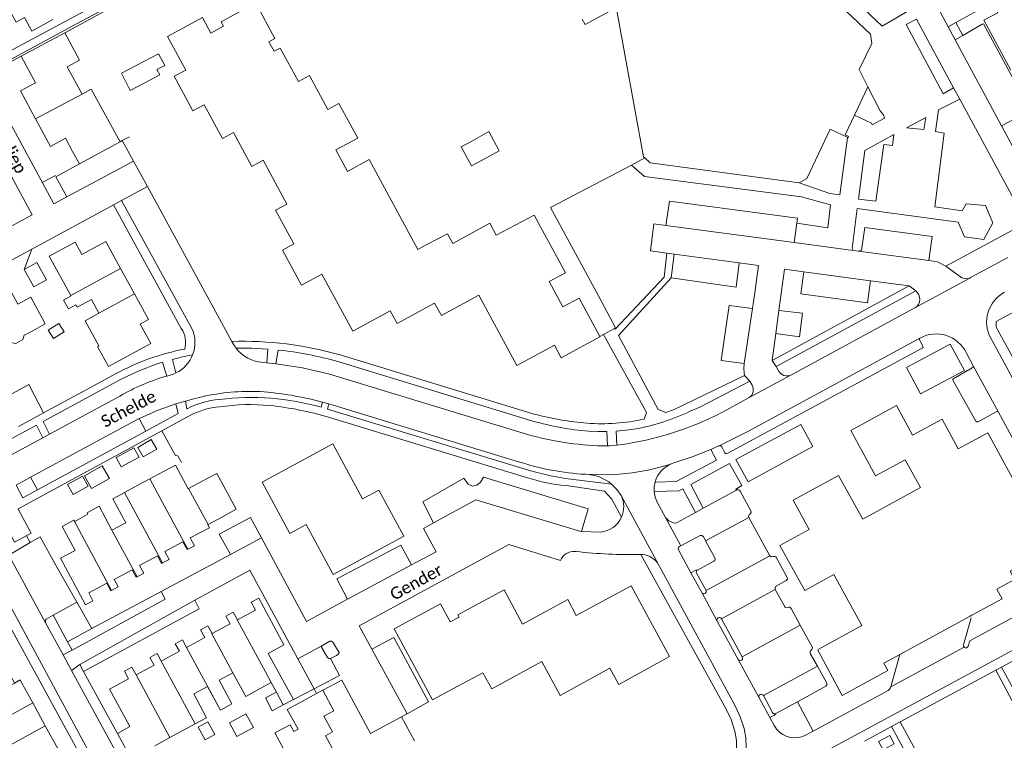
# Model space of a CAD drawing. Extents: x 177628 to 188968, y 384226 to 390673.
# Tile 166 of 256: x 183794 to 183999, y 385293 to 385443. Entities that reach past the tile are written whole.
import ezdxf

# ---------------------------------------------------------------- set-up
doc = ezdxf.new("R2010")
doc.units = 0
for name, color, linetype, lineweight in [('B01_D', 14, 'Continuous', 9), ('B01_F', 14, 'Continuous', 9), ('B01_T', 14, 'Continuous', 9), ('B02_D', 14, 'Continuous', 9), ('B02_F', 14, 'Continuous', 9), ('B02_T', 14, 'Continuous', 9), ('B07_D', 14, 'Continuous', 9), ('B11_F', 14, 'Continuous', 9), ('B11_S', 14, 'Continuous', 9), ('B14_F', 14, 'Continuous', 9), ('T01_F', 253, 'Continuous', 9), ('T01_T', 253, 'Continuous', 9), ('T02_T', 253, 'RASTER', 9), ('T03_F', 253, 'Continuous', 9), ('T03_T', 253, 'Continuous', 9), ('T04_F', 253, 'HAAG', 9), ('T04_T', 253, 'HAAG', 9), ('T05_F', 253, 'Continuous', 9), ('T05_T', 253, 'Continuous', 9), ('T22_T', 253, 'Continuous', 9), ('V00_F', 8, 'Continuous', 9), ('V00_T', 8, 'Continuous', 9), ('Z06', 7, 'Continuous', 9)]:
    doc.layers.add(name, color=color, linetype=linetype, lineweight=lineweight)
doc.styles.add('Legend', font='calibri.ttf')
doc.linetypes.add('HAAG', pattern='A,4,-1,[5,TOPOCAD.SHX,S=0.35,R=0,X=-0.35,Y=-0.35],-1', length=6)
doc.linetypes.add('RASTER', pattern='A,4,-1,[4,TOPOCAD.SHX,S=0.5,R=0,X=-0.5,Y=0],-1', length=6)

msp = doc.modelspace()

# ---------------------------------------------------------------- linework, layer by layer
at = {"layer": 'B01_D', "linetype": 'Continuous'}
for points in [[(183824.348, 385348.87), (183826.862, 385350.225), (183829.496, 385345.276), (183829.557, 385345.309)], [(183819.027, 385346.037), (183821.489, 385347.364)], [(183816.208, 385344.506), (183813.784, 385343.199), (183816.476, 385338.206), (183813.624, 385336.668)], [(183813.624, 385336.668), (183810.94, 385341.647), (183808.468, 385340.315), (183808.635, 385340.004)], [(183813.559, 385324.14), (183813.403, 385324.056), (183812.546, 385325.645), (183808.781, 385323.615), (183809.65, 385322.002), (183808.122, 385321.178), (183802.918, 385330.83), (183805.97, 385332.465), (183803.27, 385337.472), (183805.667, 385338.765)], [(183805.667, 385338.765), (183805.712, 385338.789), (183805.879, 385338.479)], [(183833.607, 385337.836), (183833.546, 385337.803), (183833.887, 385337.196), (183829.91, 385335.052), (183830.773, 385333.452), (183829.409, 385332.716)], [(183829.409, 385332.716), (183829.235, 385332.622), (183828.368, 385334.23), (183824.617, 385332.208), (183825.49, 385330.589), (183824.127, 385329.855)], [(183824.127, 385329.855), (183823.955, 385329.762), (183823.095, 385331.356), (183819.352, 385329.338), (183820.215, 385327.737), (183818.844, 385326.998)], [(183818.844, 385326.998), (183818.662, 385326.9), (183817.833, 385328.438), (183814.086, 385326.418), (183814.919, 385324.873), (183813.559, 385324.14)]]:
    msp.add_lwpolyline(points, dxfattribs=at)
at = {"layer": 'B01_F', "linetype": 'Continuous'}
for points in [[(183848.816, 385306.09), (183851.339, 385301.436)], [(183851.339, 385301.436), (183849.25, 385300.327)]]:
    msp.add_lwpolyline(points, dxfattribs=at)
at = {"layer": 'B01_T', "linetype": 'Continuous'}
for points in [[(183970.78, 385428.877), (183968.94, 385432.48), (183971.568, 385437.878), (183971.29, 385439.84), (183948.61, 385461.41), (183946.83, 385461.67), (183919.32, 385446.82)], [(183790.608, 385448.041), (183793.691, 385442.361), (183795.444, 385443.312), (183796.974, 385440.492), (183801.357, 385442.87)], [(183839.21, 385443.975), (183843.537, 385446.316), (183847.515, 385438.963)], [(183918.653, 385445.438), (183918.487, 385445.093), (183924.14, 385414.35), (183924.391, 385414.118)], [(183839.21, 385443.975), (183836.351, 385442.376), (183836.825, 385441.496), (183834.177, 385440.069), (183832.442, 385443.289), (183825.184, 385439.378), (183828.956, 385432.376)], [(183803.806, 385440.131), (183794.724, 385435.233)], [(183805.34, 385437.294), (183803.806, 385440.131)], [(183805.34, 385437.294), (183806.878, 385434.449), (183804.339, 385433.077), (183807.412, 385427.391)], [(183794.724, 385435.233), (183796.254, 385432.416)], [(183848.599, 385436.96), (183852.378, 385429.976), (183854.683, 385431.223), (183858.489, 385424.19), (183860.805, 385425.442), (183864.719, 385418.207), (183860.188, 385415.756), (183862.598, 385411.302), (183867.11, 385413.742), (183877.217, 385395.063), (183879.083, 385396.073)], [(183796.254, 385432.416), (183797.718, 385429.721), (183794.602, 385428.028), (183797.753, 385422.227)], [(183915.026, 385376.971), (183915.069, 385376.892), (183907.011, 385372.533), (183905.609, 385375.125), (183897.826, 385370.914), (183889.916, 385385.533), (183882.103, 385381.305), (183880.699, 385383.9), (183872.883, 385379.671), (183871.466, 385382.291), (183863.67, 385378.073), (183857.243, 385389.951), (183853.021, 385387.666), (183849.081, 385394.947), (183851.419, 385396.212), (183847.624, 385403.224), (183849.996, 385404.507), (183845.065, 385413.62), (183842.711, 385412.346), (183838.91, 385419.37), (183836.595, 385418.117), (183832.797, 385425.136), (183830.45, 385423.867), (183826.55, 385431.075), (183828.956, 385432.376)], [(183967.978, 385422.987), (183971.522, 385421.297), (183971.67, 385420.999), (183974.218, 385422.37), (183974.02, 385423.07), (183973.313, 385423.919), (183970.78, 385428.877)], [(183966.54, 385418.265), (183966.775, 385418.4), (183966.646, 385418.618), (183966.048, 385418.93), (183967.978, 385422.987)], [(183797.753, 385422.227), (183800.86, 385416.508), (183803.948, 385418.186), (183805.437, 385415.445)], [(183956.51, 385408.95), (183958.11, 385409.81), (183962.968, 385420.098), (183966.451, 385418.436), (183966.54, 385418.265)], [(183814.321, 385416.923), (183806.841, 385412.861)], [(183806.841, 385412.861), (183805.437, 385415.445)], [(183924.391, 385414.118), (183925.48, 385413.11), (183956.51, 385408.95)], [(183884.486, 385396.335), (183892.196, 385400.506), (183893.522, 385398.056)], [(183800.588, 385393.695), (183805.945, 385396.613), (183807.378, 385393.982), (183812.374, 385396.703), (183815.426, 385391.099)], [(183903.533, 385398.214), (183907.88, 385390.179), (183904.536, 385388.37), (183907.387, 385383.101), (183910.731, 385384.91), (183915.026, 385376.971)], [(183815.426, 385391.099), (183818.297, 385385.827)], [(183785.979, 385385.785), (183791.341, 385388.679), (183794.041, 385383.676), (183796.753, 385385.139), (183799.108, 385380.775)], [(183818.297, 385385.827), (183821.211, 385380.477), (183819.457, 385379.518), (183821.683, 385375.47), (183812.911, 385370.692), (183810.624, 385374.889)], [(183799.108, 385380.775), (183799.762, 385379.561)], [(183799.762, 385379.561), (183797.054, 385378.087)], [(184002.38, 385324.427), (184010.966, 385329.111), (184000.867, 385347.469), (183995.723, 385356.952), (183989.557, 385353.607), (183986.211, 385359.776), (183980.07, 385356.445), (183976.743, 385362.579), (183967.253, 385357.418), (183972.385, 385347.957)], [(183850.621, 385336.007), (183853.987, 385337.827), (183859.598, 385327.455), (183874.298, 385335.408), (183869.096, 385345.024), (183865.743, 385343.21), (183859.569, 385354.624), (183844.856, 385346.664), (183850.621, 385336.007)], [(183964.665, 385348.082), (183969.707, 385338.941), (183981.735, 385345.542), (183978.544, 385351.327), (183972.385, 385347.957)], [(183821.489, 385347.364), (183824.348, 385348.87)], [(183964.665, 385348.082), (183955.255, 385342.939), (183958.594, 385336.83), (183952.461, 385333.475)], [(183816.208, 385344.506), (183819.027, 385346.037)], [(183805.879, 385338.479), (183808.635, 385340.004)], [(183977.392, 385310.829), (183974.101, 385309.039), (183974.9, 385307.487), (183965.401, 385302.322), (183960.371, 385311.692), (183960.433, 385311.865), (183969.518, 385316.824), (183963.732, 385327.456), (183957.643, 385324.133), (183952.461, 385333.475)], [(184005.059, 385330.753), (184000.322, 385328.169), (184001.277, 385326.434), (183997.59, 385324.422), (183998.693, 385322.416)], [(183884.625, 385303.761), (183880.284, 385301.41), (183872.315, 385316.128), (183881.933, 385321.336), (183883.967, 385317.579), (183885.778, 385318.559), (183885.521, 385319.034), (183895.132, 385324.239), (183898.966, 385317.158), (183908.363, 385322.246), (183910.158, 385318.932), (183921.583, 385325.118), (183929.563, 385310.38), (183925.031, 385307.926)], [(183839.714, 385318.035), (183843.466, 385320.07), (183842.596, 385321.673), (183844.125, 385322.502), (183849.375, 385312.821), (183846.123, 385311.058), (183848.816, 385306.09)], [(183998.693, 385322.416), (183992.405, 385318.995)], [(183834.453, 385315.17), (183838.19, 385317.197), (183837.319, 385318.804), (183838.847, 385319.633), (183839.714, 385318.035)], [(183992.023, 385318.787), (183977.392, 385310.829)], [(183992.405, 385318.995), (183992.023, 385318.787)], [(183829.149, 385312.304), (183832.917, 385314.348), (183832.05, 385315.948), (183833.582, 385316.778), (183834.453, 385315.17)], [(183823.884, 385309.443), (183827.64, 385311.48), (183826.778, 385313.07), (183828.289, 385313.889), (183829.149, 385312.304)], [(183818.623, 385306.555), (183822.375, 385308.589), (183821.504, 385310.194), (183823.029, 385311.021), (183823.884, 385309.443)], [(183790.776, 385309.58), (183793.334, 385304.915), (183794.507, 385305.559), (183794.547, 385305.486)], [(183884.625, 385303.761), (183890.752, 385307.033), (183892.576, 385303.68), (183902.976, 385309.337), (183906.794, 385302.317), (183917.15, 385307.951), (183918.974, 385304.597), (183925.031, 385307.926)], [(183814.744, 385294.408), (183817.346, 385295.819), (183813.133, 385303.59), (183817.096, 385305.739), (183816.221, 385307.353), (183817.743, 385308.179), (183818.623, 385306.555)], [(183794.547, 385305.486), (183797.145, 385300.748)], [(183852.883, 385300.932), (183856.174, 385302.708)], [(183856.174, 385302.708), (183857.443, 385303.393)], [(183857.443, 385303.393), (183859.75, 385299.118), (183857.667, 385297.995), (183859.439, 385294.711), (183857.987, 385293.927), (183861.117, 385288.127), (183857.713, 385286.29)], [(183797.145, 385300.748), (183799.742, 385296.01)], [(183851.463, 385300.165), (183852.883, 385300.932)], [(183799.742, 385296.01), (183802.436, 385291.097), (183793.778, 385286.351), (183793.724, 385286.449)], [(183849.312, 385291.185), (183847.51, 385294.511), (183850.639, 385296.205)], [(183817.599, 385289.142), (183814.744, 385294.408)]]:
    msp.add_lwpolyline(points, dxfattribs=at)
at = {"layer": 'B02_D', "linetype": 'Continuous'}
for points in [[(183832.538, 385346.925), (183835.421, 385348.488), (183839.472, 385341.015), (183836.585, 385339.45)], [(183829.557, 385345.309), (183832.538, 385346.925)], [(183836.585, 385339.45), (183833.607, 385337.836)]]:
    msp.add_lwpolyline(points, dxfattribs=at)
at = {"layer": 'B02_F', "linetype": 'Continuous'}
for points in [[(183796.308, 385366.949), (183799.407, 385361.089)], [(183849.25, 385300.327), (183846.917, 385299.089)]]:
    msp.add_lwpolyline(points, dxfattribs=at)
at = {"layer": 'B02_T', "linetype": 'Continuous'}
for points in [[(183888.585, 385417.685), (183886.203, 385416.374), (183888.373, 385412.424), (183890.758, 385413.737)], [(183794.175, 385358.259), (183799.407, 385361.089)], [(183794.224, 385340.924), (183796.811, 385336.054), (183793.369, 385334.214), (183791.983, 385336.806), (183791.382, 385339.415)], [(183975.332, 385293.985), (183973.013, 385292.733), (183973.949, 385291), (183976.272, 385292.254), (183975.332, 385293.985)]]:
    msp.add_lwpolyline(points, dxfattribs=at)
at = {"layer": 'B07_D', "linetype": 'Continuous'}
for points in [[(183797.753, 385422.227), (183807.412, 385427.391)], [(183970.78, 385428.877), (183967.978, 385422.987)], [(183805.104, 385385.475), (183815.426, 385391.099)], [(183810.886, 385381.777), (183818.297, 385385.827)], [(183821.489, 385347.364), (183824.151, 385342.426)], [(183829.557, 385345.309), (183833.607, 385337.836)], [(183816.208, 385344.506), (183824.127, 385329.855)], [(183829.409, 385332.716), (183824.151, 385342.426)], [(183805.667, 385338.765), (183813.559, 385324.14)], [(183818.844, 385326.998), (183813.624, 385336.668)], [(183839.714, 385318.035), (183839.659, 385318.005), (183845.516, 385307.221)], [(183834.453, 385315.17), (183834.388, 385315.135), (183838.776, 385307.005)], [(183836.198, 385299.245), (183829.149, 385312.304)], [(183830.934, 385296.389), (183823.884, 385309.443)], [(183825.652, 385293.523), (183818.623, 385306.555)], [(183845.516, 385307.221), (183846.734, 385304.974)], [(183794.547, 385305.486), (183784.68, 385300.076)], [(183847.81, 385302.99), (183849.25, 385300.327)], [(183797.145, 385300.748), (183788.565, 385296.044)], [(183799.742, 385296.01), (183787.954, 385289.547)]]:
    msp.add_lwpolyline(points, dxfattribs=at)
at = {"layer": 'B11_F', "linetype": 'Continuous'}
for points in [[(183838.776, 385307.005), (183841.462, 385302.1), (183843.825, 385303.383)], [(183843.825, 385303.383), (183846.734, 385304.974)], [(183847.81, 385302.99), (183846.734, 385304.974)]]:
    msp.add_lwpolyline(points, dxfattribs=at)
at = {"layer": 'B11_S', "linetype": 'Continuous'}
for points in [[(183848.599, 385436.96), (183847.351, 385436.285), (183846.253, 385438.28), (183847.515, 385438.963)], [(183809.326, 385428.375), (183807.412, 385427.391)], [(183809.326, 385428.375), (183815.312, 385417.461)], [(183815.312, 385417.461), (183814.321, 385416.923)], [(183893.522, 385398.056), (183901.382, 385402.19), (183903.533, 385398.214)], [(183879.083, 385396.073), (183883.36, 385398.325), (183884.486, 385396.335)], [(183800.588, 385393.695), (183805.104, 385385.475)], [(183805.104, 385385.475), (183805.151, 385385.39), (183803.539, 385384.531), (183804.576, 385382.698), (183806.14, 385383.559), (183806.419, 385383.069), (183809.335, 385384.648), (183810.886, 385381.777)], [(183810.886, 385381.777), (183808.027, 385380.233), (183810.913, 385375.049), (183810.624, 385374.889)], [(183791.736, 385375.192), (183792.628, 385375.68), (183793.617, 385375.491), (183795.101, 385376.304), (183795.397, 385377.217), (183797.054, 385378.087)], [(183838.776, 385307.005), (183835.897, 385305.45), (183838.567, 385300.53), (183836.198, 385299.245)], [(183836.198, 385299.245), (183836.155, 385299.222), (183833.483, 385304.146), (183830.624, 385302.602), (183833.299, 385297.672), (183830.934, 385296.389)], [(183851.463, 385300.165), (183850.037, 385299.383), (183852.306, 385295.297), (183851.437, 385294.812), (183850.639, 385296.205)], [(183830.934, 385296.389), (183825.652, 385293.523)], [(183825.652, 385293.523), (183822.519, 385291.823)]]:
    msp.add_lwpolyline(points, dxfattribs=at)
at = {"layer": 'B14_F', "linetype": 'Continuous'}
for points in [[(183820.287, 385429.634), (183823.565, 385431.357), (183822.971, 385432.488), (183824.598, 385433.343), (183823.318, 385435.778), (183818.49, 385433.242)], [(183820.287, 385429.634), (183817.404, 385428.147), (183815.583, 385431.752), (183818.49, 385433.242)], [(183888.585, 385417.685), (183891.999, 385419.564), (183894.135, 385415.596), (183890.758, 385413.737)], [(183795.376, 385390.903), (183798.026, 385392.377), (183800.039, 385388.76), (183797.389, 385387.286), (183795.376, 385390.903)], [(183800.351, 385378.266), (183802.559, 385379.663), (183803.668, 385377.91), (183801.46, 385376.513), (183800.351, 385378.266)], [(183791.097, 385364.094), (183796.308, 385366.949)], [(183818.994, 385353.904), (183820.143, 385351.905), (183822.945, 385353.515), (183821.796, 385355.514), (183818.994, 385353.904)], [(183814.491, 385351.808), (183815.558, 385349.835), (183819.259, 385351.836), (183818.192, 385353.809), (183814.491, 385351.808)], [(183809.348, 385345.353), (183807.883, 385347.989), (183811.618, 385350.065), (183813.083, 385347.429), (183809.348, 385345.353)], [(183804.398, 385346.21), (183805.555, 385344.121), (183808.652, 385345.837), (183807.495, 385347.926), (183804.398, 385346.21)], [(183846.917, 385299.089), (183845.512, 385301.798), (183847.81, 385302.99)], [(183839.586, 385293.739), (183838.048, 385296.595), (183841.471, 385298.506), (183843.021, 385295.658), (183839.586, 385293.739)], [(183833.018, 385293.077), (183834.98, 385294.162), (183833.521, 385296.799), (183831.559, 385295.714), (183833.018, 385293.077)]]:
    msp.add_lwpolyline(points, dxfattribs=at)
at = {"layer": 'T01_F', "linetype": 'Continuous'}
msp.add_lwpolyline([(183876.553, 385292.858), (183873.83, 385297.838)], dxfattribs=at)
at = {"layer": 'T01_T', "linetype": 'Continuous'}
for points in [[(183806.841, 385412.861), (183801.94, 385410.2)], [(183807.521, 385365.476), (183814.52, 385369.26)]]:
    msp.add_lwpolyline(points, dxfattribs=at)
at = {"layer": 'T02_T', "linetype": 'RASTER'}
msp.add_lwpolyline([(183811.807, 385299.793), (183814.744, 385294.408)], dxfattribs=at)
at = {"layer": 'T03_F', "linetype": 'Continuous'}
for points in [[(183911.374, 385442.945), (183911.974, 385441.831), (183918.653, 385445.438)], [(183914.74, 385385.393), (183904.822, 385403.784), (183921.619, 385412.622)], [(183799.244, 385409.082), (183801.898, 385410.475)]]:
    msp.add_lwpolyline(points, dxfattribs=at)
at = {"layer": 'T03_T', "linetype": 'Continuous'}
for points in [[(183924.391, 385414.118), (183921.619, 385412.622)], [(183914.74, 385385.393), (183918.306, 385378.769), (183918.096, 385378.64)], [(183918.096, 385378.64), (183915.794, 385377.389)], [(183915.794, 385377.389), (183915.026, 385376.971)]]:
    msp.add_lwpolyline(points, dxfattribs=at)
at = {"layer": 'T04_F', "linetype": 'HAAG'}
for points in [[(183997.803, 385444.313), (183994.913, 385442.776), (184000.504, 385432.388)], [(183794.724, 385435.233), (183787.569, 385431.369)], [(183795.376, 385390.903), (183796.959, 385395.125)], [(183823.988, 385357.334), (183826.859, 385352.196), (183827.325, 385352.126), (183828.075, 385350.754)], [(183801.725, 385329.754), (183806.346, 385321.669)], [(183806.346, 385321.669), (183809.468, 385316.207)], [(183851.339, 385301.436), (183855.645, 385303.684)]]:
    msp.add_lwpolyline(points, dxfattribs=at)
at = {"layer": 'T04_T', "linetype": 'HAAG'}
for points in [[(183811.158, 385402.827), (183796.959, 385395.125)], [(183852.268, 385309.912), (183842.28, 385328.33), (183835.572, 385324.673)], [(183855.645, 385303.684), (183852.268, 385309.912)]]:
    msp.add_lwpolyline(points, dxfattribs=at)
for centre, radius, start, end in [((183823.713, 385375.69), 5.22, 345.00536, 34.00631), ((183837.982, 385325.991), 49.221, 100.80458, 118.46788)]:
    msp.add_arc(centre, radius, start, end, dxfattribs=at)
at = {"layer": 'T05_F', "linetype": 'Continuous'}
for points in [[(183803.806, 385440.131), (183812.136, 385444.629), (183814.221, 385444.634)], [(183796.622, 385334.113), (183795.826, 385335.527)], [(183801.725, 385329.754), (183798.664, 385335.26), (183796.622, 385334.113)]]:
    msp.add_lwpolyline(points, dxfattribs=at)
at = {"layer": 'T05_T', "linetype": 'Continuous'}
for points in [[(183815.77, 385417.71), (183815.312, 385417.461)], [(183817.249, 385418.513), (183815.77, 385417.71)], [(183799.407, 385361.089), (183807.521, 385365.476)], [(183794.224, 385340.924), (183794.117, 385341.125), (183823.988, 385357.334)]]:
    msp.add_lwpolyline(points, dxfattribs=at)
at = {"layer": 'T22_T', "linetype": 'Continuous'}
msp.add_lwpolyline([(183856.174, 385302.708), (183855.645, 385303.684)], dxfattribs=at)
at = {"layer": 'V00_F', "linetype": 'Continuous'}
for points in [[(183792.17, 385492.28), (183796.697, 385494.456), (183817.77, 385457.384), (183817.812, 385457.194), (183814.285, 385448.282), (183813.628, 385447.744), (183792.135, 385436.159), (183791.19, 385436.24)], [(183923.027, 385472.753), (183927.922, 385463.564), (183927.473, 385463.349), (183929.483, 385459.621), (183929.87, 385459.851), (183931.54, 385456.693), (183946.317, 385464.612), (183949.859, 385464.206), (183973.753, 385441.493), (183979.759, 385445.065)], [(183814.221, 385444.634), (183813.586, 385445.875), (183806.131, 385441.901), (183786.897, 385431.51)], [(183980.9, 385442.952), (183978.719, 385441.832), (183986.44, 385427.435), (183988.61, 385428.674)], [(184000.283, 385421.702), (184004.279, 385423.77), (184004.456, 385423.967), (184004.427, 385424.17), (183994.81, 385441.994), (183994.56, 385441.919), (183990.517, 385439.564)], [(183804.22, 385406.04), (183818.1, 385413.433)], [(183815.64, 385405.26), (183820.988, 385408.132)], [(183943.365, 385387.242), (183929.886, 385389.133)], [(183845.805, 385371.491), (183846.011, 385374.34)], [(183847.699, 385371.277), (183848.206, 385374.149)], [(183826.185, 385372.188), (183826.913, 385369.375)], [(183825.019, 385368.728), (183824.154, 385371.603)], [(183992.696, 385370.827), (183992.646, 385370.595), (183992.467, 385370.433), (183988.49, 385368.178), (183988.406, 385368.053), (183988.457, 385367.864), (183993.252, 385359.356), (183993.417, 385359.233), (183993.674, 385359.203), (183997.447, 385361.265), (183997.648, 385361.329), (183997.907, 385361.191)], [(183828.896, 385363.537), (183829.161, 385361.893)], [(183827.369, 385360.919), (183826.894, 385362.929)], [(183857.148, 385362.23), (183857.424, 385363.306)], [(183858.426, 385361.846), (183858.735, 385362.935)], [(183935.843, 385362.271), (183933.864, 385361.425)], [(183819.274, 385359.899), (183820.644, 385357.267)], [(183797.916, 385358.532), (183799.254, 385355.909)], [(183800.619, 385356.648), (183799.324, 385359.293)], [(183912.063, 385348.3), (183917.667, 385348.209), (183921.796, 385348.627), (183925.124, 385349.152), (183929.091, 385350.208), (183930.118, 385350.57)], [(183930.118, 385350.57), (183930.234, 385350.611)], [(183798.123, 385345.04), (183796.722, 385347.693)], [(183880.487, 385338.197), (183878.24, 385342.553), (183886.807, 385347.475), (183887.668, 385346.225), (183888.561, 385345.841), (183889.481, 385346.025), (183890.238, 385346.664), (183890.882, 385347.676), (183912.608, 385341.098), (183911.272, 385336.415)], [(183795.125, 385343.412), (183793.699, 385346.057)], [(183919.462, 385343.864), (183927.294, 385329.411)], [(183838.277, 385331.642), (183835.928, 385335.863), (183842.455, 385339.339), (183844.721, 385335.094)], [(183796.622, 385334.113), (183792.15, 385331.51)], [(183862.615, 385322.295), (183860.385, 385326.532), (183873.66, 385333.544), (183875.897, 385329.436)], [(183927.294, 385329.411), (183927.359, 385329.291)], [(183805.323, 385311.69), (183824.709, 385322.342), (183823.847, 385323.911)], [(183801.381, 385318.975), (183806.346, 385321.669)], [(183830.87, 385322.11), (183806.945, 385308.707)], [(183799.824, 385317.423), (183799.805, 385317.946), (183799.948, 385318.198), (183801.381, 385318.975)], [(183804.36, 385313.47), (183805.323, 385311.69)], [(183859.09, 385309.977), (183858.88, 385309.924), (183858.696, 385309.959), (183858.429, 385310.174), (183857.184, 385312.348), (183857.278, 385312.589)], [(183857.278, 385312.589), (183858.948, 385313.609), (183859.275, 385313.585), (183859.565, 385313.409), (183860.832, 385311.207), (183860.783, 385311.012), (183860.615, 385310.801), (183860.299, 385310.592), (183859.09, 385309.977)], [(183867.639, 385311.938), (183872.196, 385314.342), (183879.429, 385300.942), (183874.98, 385298.45)], [(183806.945, 385308.707), (183807.74, 385307.25)], [(184043.44, 385242.89), (184019.38, 385287.955), (184011.7, 385283.833), (184011.016, 385283.523), (184010.562, 385283.638), (184010.216, 385283.786), (184009.748, 385284.248), (183997.39, 385307.579)], [(183998.563, 385308.213), (184002.216, 385301.446)], [(183975.67, 385295.81), (183977.5, 385296.83)]]:
    msp.add_lwpolyline(points, dxfattribs=at)
at = {"layer": 'V00_T', "linetype": 'Continuous'}
for points in [[(183776.894, 385396.291), (183779.01, 385392.46), (183797.06, 385402.25), (183770.973, 385450.566)], [(183984.817, 385446.275), (183987.464, 385441.375)], [(183997.803, 385444.313), (183996.66, 385446.46), (183989.057, 385442.235)], [(183988.61, 385428.674), (183980.9, 385442.952)], [(183987.464, 385441.375), (183989.057, 385442.235)], [(183987.464, 385441.375), (183988.911, 385438.696)], [(183989.057, 385442.235), (183990.517, 385439.564)], [(183988.911, 385438.696), (183990.517, 385439.564)], [(183988.911, 385438.696), (183998.584, 385420.784)], [(183804.22, 385406.04), (183801.52, 385404.55), (183786.897, 385431.51)], [(183989.868, 385426.344), (183988.61, 385428.674)], [(183989.868, 385426.344), (183985.455, 385424.094), (183984.85, 385419.593), (183986.645, 385419.267), (183984.714, 385403.934), (183990.37, 385403.096), (183991.181, 385404.539), (183995.194, 385404.22), (183996.781, 385400.607), (183994.862, 385397.114), (183990.894, 385397.659), (183989.52, 385400.717), (183968.549, 385403.556), (183967.494, 385395.261), (183967.692, 385394.853)], [(184002.564, 385402.833), (183989.868, 385426.344)], [(183978.777, 385420.36), (183982.418, 385419.992), (183982.849, 385422.541), (183978.777, 385420.36)], [(183998.584, 385420.784), (184000.283, 385421.702)], [(183972.434, 385405.083), (183968.82, 385405.533), (183970.117, 385415.655), (183976.172, 385419), (183975.88, 385416.675), (183974.058, 385416.878), (183972.434, 385405.083)], [(183998.584, 385420.784), (184006.834, 385405.508)], [(183818.1, 385413.433), (183815.77, 385417.71)], [(183966.54, 385418.265), (183964.977, 385406.458), (183962.874, 385406.733), (183956.51, 385408.95)], [(183820.988, 385408.132), (183818.1, 385413.433)], [(183921.619, 385412.622), (183924.356, 385410.249), (183956.97, 385406.023), (183963.038, 385404.355), (183962.424, 385399.544), (183956.034, 385400.499)], [(183801.94, 385410.2), (183804.22, 385406.04)], [(183838.52, 385375.95), (183820.988, 385408.132)], [(183815.64, 385405.26), (183813.909, 385404.32)], [(183830.241, 385378.646), (183815.64, 385405.26)], [(183956.034, 385400.499), (183956.143, 385401.576), (183929.549, 385405.126), (183928.76, 385400.055)], [(183813.909, 385404.32), (183811.158, 385402.827)], [(183813.909, 385404.32), (183828.04, 385378.609)], [(183928.996, 385394.296), (183925.57, 385394.76), (183926.25, 385400.39), (183928.76, 385400.055)], [(183955.478, 385396.485), (183956.034, 385400.499)], [(183987.01, 385391.59), (184003.4, 385400.429)], [(183928.76, 385400.055), (183955.478, 385396.485)], [(183983.476, 385392.744), (183984.139, 385397.777), (183970.151, 385399.634), (183969.423, 385394.888), (183968.848, 385394.699)], [(183955.478, 385396.485), (183967.692, 385394.853)], [(183796.959, 385395.125), (183769.78, 385380.38), (183776.905, 385367.252)], [(183928.996, 385394.296), (183928.406, 385389.308), (183918.208, 385378.483), (183918.096, 385378.64)], [(183930.473, 385394.096), (183928.996, 385394.296)], [(183967.692, 385394.853), (183968.848, 385394.699)], [(183968.848, 385394.699), (183983.476, 385392.744)], [(183930.473, 385394.096), (183929.886, 385389.133)], [(183944.038, 385392.26), (183930.473, 385394.096)], [(183943.365, 385387.242), (183944.038, 385392.26)], [(183948.037, 385391.719), (183944.038, 385392.26)], [(183983.476, 385392.744), (183985.23, 385392.51), (183987.01, 385391.59)], [(183992.265, 385389.269), (183999.885, 385393.402)], [(183948.037, 385391.719), (183947.199, 385385.53)], [(183953.414, 385390.991), (183952.585, 385384.868)], [(183957.469, 385390.442), (183953.414, 385390.991)], [(183957.469, 385390.442), (183956.868, 385385.821), (183970.677, 385383.973), (183971.3, 385388.57)], [(183971.3, 385388.57), (183957.469, 385390.442)], [(183987.01, 385391.59), (183990.302, 385389.177)], [(183928.749, 385361.117), (183927.152, 385361.749), (183918.914, 385377.193), (183929.886, 385389.133)], [(183979.385, 385387.476), (183971.3, 385388.57)], [(183980.54, 385382.91), (183991.839, 385389.038)], [(183991.839, 385389.038), (183991.056, 385388.942), (183990.302, 385389.177)], [(183991.839, 385389.038), (183992.265, 385389.269)], [(183950.862, 385371.994), (183979.385, 385387.476)], [(183951.728, 385370.704), (183980.726, 385386.437)], [(183979.385, 385387.476), (183980.726, 385386.437)], [(183946.822, 385382.763), (183947.199, 385385.53)], [(183952.585, 385384.868), (183952.262, 385382.381)], [(184004.846, 385365.215), (184000.064, 385374.141), (183997.46, 385378.91), (183997.45, 385380.08), (184008.16, 385385.881)], [(183945.088, 385371.311), (183940.301, 385371.933), (183941.907, 385383.428), (183946.822, 385382.763)], [(183945.088, 385371.311), (183946.822, 385382.763)], [(183952.262, 385382.381), (183957.189, 385381.778), (183956.529, 385376.923), (183951.642, 385377.554)], [(183952.262, 385382.381), (183951.642, 385377.554)], [(183954.738, 385368.916), (183980.54, 385382.91)], [(183838.52, 385375.95), (183838.927, 385375.202), (183839.415, 385374.504)], [(183915.794, 385377.389), (183924.784, 385361.144), (183924.239, 385359.794)], [(183981.704, 385376.686), (183945.821, 385357.17), (183939.851, 385354.228)], [(183941.64, 385352.663), (183982.085, 385374.51), (183982.243, 385374.695), (183982.203, 385374.934), (183981.561, 385376.094)], [(183951.642, 385377.554), (183950.862, 385371.994)], [(184012.044, 385347.584), (183996.308, 385376.632)], [(183839.415, 385374.504), (183842.715, 385374.499), (183846.011, 385374.34)], [(183987.892, 385375.367), (183990.829, 385369.858), (183981.718, 385365.001), (183978.782, 385370.51), (183987.892, 385375.367)], [(183830.394, 385373.126), (183828.28, 385372.701), (183826.185, 385372.188)], [(183860.605, 385371.731), (183901.15, 385359.37)], [(183861.045, 385373.126), (183901.415, 385360.82)], [(183950.862, 385371.994), (183951.728, 385370.704)], [(183992.696, 385370.827), (183991.18, 385373.63)], [(183844.998, 385371.57), (183845.805, 385371.491)], [(183845.805, 385371.491), (183847.699, 385371.277)], [(183847.699, 385371.277), (183853.202, 385370.411), (183858.637, 385369.191)], [(183945.117, 385368.876), (183945.012, 385370.231), (183945.088, 385371.311)], [(183952.169, 385369.846), (183951.728, 385370.704)], [(183997.907, 385361.191), (183992.696, 385370.827)], [(183815.523, 385368.052), (183799.324, 385359.293)], [(183825.019, 385368.728), (183826.383, 385369.145), (183826.913, 385369.375)], [(183858.637, 385369.191), (183900.7, 385356.4)], [(183945.117, 385368.876), (183930.364, 385361.738), (183928.749, 385361.117)], [(183935.843, 385362.271), (183946.225, 385367.684)], [(183945.117, 385368.876), (183946.225, 385367.684)], [(183946.12, 385364.242), (183954.738, 385368.916)], [(183946.225, 385367.684), (183946.703, 385366.826)], [(183800.619, 385356.648), (183815.23, 385364.56)], [(183828.896, 385363.537), (183826.894, 385362.929)], [(183832.392, 385364.43), (183830.638, 385364.008), (183828.896, 385363.537)], [(183946.12, 385364.242), (183941.462, 385361.716), (183939.35, 385360.617), (183937.199, 385359.597)], [(183826.894, 385362.929), (183823.2, 385361.613), (183819.594, 385360.072)], [(183829.161, 385361.893), (183829.23, 385361.93)], [(183858.735, 385362.935), (183857.424, 385363.306)], [(183858.426, 385361.846), (183900.88, 385348.96), (183904.85, 385348.01), (183907.895, 385347.396), (183917.502, 385346.252)], [(183898.143, 385350.919), (183858.735, 385362.935)], [(183819.274, 385359.899), (183796.722, 385347.693)], [(183819.594, 385360.072), (183819.274, 385359.899)], [(183820.644, 385357.267), (183827.369, 385360.919)], [(183829.97, 385360.58), (183823.988, 385357.334)], [(183900.04, 385347.59), (183858.644, 385360.172)], [(183935.244, 385358.752), (183937.199, 385359.597)], [(184012.983, 385333.317), (183997.907, 385361.191)], [(183797.916, 385358.532), (183790.001, 385354.253)], [(183918.434, 385357.292), (183920.529, 385357.483), (183922.614, 385357.766)], [(183943.358, 385351.362), (183945.862, 385346.751), (183959.35, 385354.075), (183956.847, 385358.686), (183943.358, 385351.362)], [(183791.405, 385351.659), (183799.254, 385355.909)], [(183798.123, 385345.04), (183820.644, 385357.267)], [(183799.254, 385355.909), (183800.619, 385356.648)], [(183912.717, 385357.25), (183914.619, 385357.187), (183916.521, 385357.201)], [(183916.521, 385357.201), (183916.64, 385354.193)], [(183918.56, 385354.355), (183918.434, 385357.292)], [(183918.56, 385354.355), (183917.097, 385354.19), (183916.64, 385354.193)], [(183926.534, 385346.671), (183930.916, 385346.777), (183939.307, 385351.25), (183938.14, 385353.468)], [(183938.14, 385353.468), (183934.228, 385351.925), (183930.234, 385350.611)], [(183939.809, 385354.207), (183938.14, 385353.468)], [(183939.809, 385354.207), (183939.851, 385354.228)], [(183939.851, 385354.228), (183940.188, 385354.226), (183940.419, 385353.98)], [(183940.419, 385353.98), (183940.999, 385352.866)], [(183936.553, 385341.226), (183933.945, 385346.174), (183942.039, 385350.574), (183944.564, 385345.994), (183943.32, 385345.174), (183943.494, 385345.022)], [(183796.722, 385347.693), (183793.699, 385346.057)], [(183919.57, 385339.375), (183917.57, 385343.13), (183916.054, 385344.818), (183908.065, 385345.961)], [(183919.462, 385343.864), (183918.59, 385345.146), (183917.502, 385346.252)], [(183926.534, 385346.671), (183926.36, 385345.71), (183926.35, 385344.734)], [(183934.943, 385340.342), (183932.306, 385345.278), (183931.45, 385344.854), (183926.35, 385344.734)], [(183795.125, 385343.412), (183798.123, 385345.04)], [(183926.35, 385344.734), (183926.576, 385343.518), (183927.055, 385342.377)], [(183943.494, 385345.022), (183936.553, 385341.226)], [(183946.419, 385340.689), (183944.198, 385344.813)], [(183880.487, 385338.197), (183889.25, 385342.96), (183911.13, 385336.42), (183911.272, 385336.415)], [(183928.713, 385339.328), (183927.055, 385342.377)], [(183936.553, 385341.226), (183934.943, 385340.342)], [(183931.9, 385333.42), (183928.713, 385339.328)], [(183930.352, 385338.171), (183929.427, 385338.6), (183928.713, 385339.328)], [(183934.943, 385340.342), (183931.113, 385338.26), (183930.769, 385338.136), (183930.352, 385338.171)], [(183937.051, 385334.44), (183946.031, 385339.343)], [(183950.408, 385331.363), (183946.031, 385339.343)], [(183875.897, 385329.436), (183881.038, 385332.2), (183878.372, 385337.047), (183880.487, 385338.197)], [(183838.277, 385331.642), (183844.721, 385335.094)], [(183844.721, 385335.094), (183854.079, 385317.705), (183862.615, 385322.295)], [(183911.272, 385336.415), (183915.17, 385336.28)], [(183931.9, 385333.42), (183935.895, 385335.536)], [(183935.895, 385335.536), (183936.273, 385335.572), (183936.57, 385335.335)], [(183936.57, 385335.335), (183937.051, 385334.44)], [(183778.404, 385332.595), (183782.117, 385334.6), (183784.127, 385331.702), (183809.36, 385285.56)], [(183811.037, 385286.488), (183785.097, 385334.453)], [(183867.639, 385311.938), (183865.02, 385316.75), (183896.16, 385333.67), (183906.86, 385330.37)], [(183931.581, 385333.263), (183931.9, 385333.42)], [(183938.982, 385330.92), (183937.051, 385334.44)], [(183799.824, 385317.423), (183792.15, 385331.51)], [(183823.847, 385323.911), (183838.277, 385331.642)], [(183909.948, 385332.26), (183910.153, 385332.237)], [(183923.558, 385331.613), (183923.895, 385331.62)], [(183941.24, 385299.578), (183923.558, 385331.613)], [(183933.982, 385327.811), (183931.407, 385332.56)], [(183950.408, 385331.363), (183937.13, 385324.129)], [(183951.062, 385331.173), (183950.697, 385331.138), (183950.408, 385331.363)], [(183953.995, 385326.853), (183951.744, 385330.956)], [(183862.615, 385322.295), (183875.897, 385329.436)], [(183927.359, 385329.291), (183943.18, 385300.14)], [(183935.37, 385328.371), (183938.773, 385330.221)], [(183935.37, 385328.371), (183934.983, 385328.37), (183933.982, 385327.811)], [(183936.225, 385323.707), (183933.982, 385327.811)], [(183937.13, 385324.129), (183935.141, 385327.757)], [(183835.572, 385324.673), (183830.87, 385322.11)], [(183951.738, 385325.054), (183953.803, 385326.196)], [(184031.57, 385326.05), (183998.563, 385308.213)], [(183809.468, 385316.207), (183823.847, 385323.911)], [(183939.462, 385317.77), (183936.225, 385323.707)], [(183940.367, 385318.242), (183951.53, 385324.362)], [(183953.455, 385320.851), (183951.53, 385324.362)], [(183830.87, 385322.11), (183831.77, 385320.33), (183807.74, 385307.25)], [(183955.078, 385286.969), (184017.451, 385320.685)], [(183801.381, 385318.975), (183804.36, 385313.47)], [(183956.733, 385316.886), (183954.833, 385320.391)], [(184000.913, 385318.511), (183991.984, 385313.673), (183991.633, 385312.539)], [(183803.453, 385310.761), (183799.824, 385317.423)], [(183943.784, 385309.794), (183939.462, 385317.77)], [(183944.674, 385310.31), (183940.367, 385318.242)], [(183956.733, 385316.886), (183944.674, 385310.31)], [(183959.184, 385312.441), (183956.733, 385316.886)], [(183990.765, 385312.365), (183990.654, 385312.565), (183990.668, 385312.839), (183992.241, 385318.415)], [(183804.36, 385313.47), (183809.468, 385316.207)], [(183857.278, 385312.589), (183852.268, 385309.912)], [(183990.765, 385312.365), (183975.533, 385304.101)], [(183805.323, 385311.69), (183803.453, 385310.761)], [(183805.241, 385307.48), (183803.453, 385310.761)], [(183874.98, 385298.45), (183867.639, 385311.938)], [(183958.809, 385311.052), (183958.758, 385311.432), (183958.98, 385311.744)], [(183960.272, 385308.401), (183958.809, 385311.052)], [(183977.392, 385310.829), (183975.533, 385304.101)], [(183806.945, 385308.707), (183805.241, 385307.48)], [(183855.645, 385303.684), (183860.927, 385306.442), (183859.09, 385309.977)], [(183948.144, 385301.808), (183943.784, 385309.794)], [(183949.041, 385302.286), (183960.272, 385308.401)], [(183962.215, 385304.885), (183960.272, 385308.401)], [(183846.422, 385231.886), (183805.241, 385307.48)], [(183807.74, 385307.25), (183811.807, 385299.793)], [(183997.39, 385307.579), (183977.5, 385296.83)], [(183998.563, 385308.213), (183997.39, 385307.579)], [(183857.443, 385303.393), (183861.41, 385305.51), (183867.39, 385294.41), (183873.83, 385297.838)], [(183956.13, 385300.974), (183962.031, 385304.204)], [(183962.031, 385304.204), (183962.255, 385304.509), (183962.215, 385304.885)], [(183949.041, 385302.286), (183950.968, 385298.733)], [(183975.533, 385304.101), (183975.458, 385303.879), (183975.289, 385303.579), (183974.964, 385303.325), (183959.425, 385294.904)], [(183943.18, 385300.14), (183944.237, 385297.846), (183945.039, 385295.451)], [(183950.4, 385297.68), (183948.144, 385301.808)], [(183951.63, 385298.523), (183956.13, 385300.974)], [(183956.13, 385300.974), (183959.425, 385294.904)], [(183873.83, 385297.838), (183874.98, 385298.45)], [(183943.13, 385294.879), (183942.32, 385297.283), (183941.24, 385299.578)], [(183951.63, 385298.523), (183951.391, 385298.227), (183950.4, 385297.68)], [(183950.4, 385297.68), (183951.309, 385296.015), (183951.536, 385295.636), (183951.797, 385295.28)], [(183977.5, 385296.83), (183999.96, 385255.293), (184008.09, 385240.35), (184023.05, 385232.09), (184043.44, 385242.89)], [(183943.45, 385290.99), (183943.478, 385292.95), (183943.13, 385294.879)], [(183945.039, 385295.451), (183945.419, 385293.459), (183945.46, 385291.431)], [(183959.425, 385294.904), (183957.841, 385294.045)], [(183975.67, 385295.81), (183970.08, 385292.801)], [(183997.851, 385254.786), (183975.67, 385295.81)]]:
    msp.add_lwpolyline(points, dxfattribs=at)
for centre, radius, start, end in [((183979.462, 385384.735), 2.12, 300.5611, 53.40139), ((184002.506, 385379.97), 7.039, 117.91634, 208.30498), ((183823.853, 385375.707), 7.032, 338.46884, 24.70652), ((183840.623, 385301.483), 74.497, 74.09007, 91.61795), ((183981.88, 385376.33), 0.397, 116.30274, 216.53747), ((183984.962, 385370.569), 6.931, 26.21239, 118.0387), ((183845.473, 385379.252), 7.697, 218.09067, 266.46333), ((183840.955, 385303.967), 70.556, 73.82882, 84.10102), ((183823.851, 385375.707), 7.034, 295.8063, 338.46989), ((183839.69, 385321.578), 52.382, 107.25247, 117.4744), ((183953.959, 385370.777), 2.018, 207.48094, 292.71768), ((183837.722, 385325.313), 45.235, 106.30986, 119.8172), ((183944.994, 385365.854), 1.966, 304.93344, 29.63827), ((183837.246, 385346.767), 17.152, 94.3067, 117.86284), ((183842.394, 385320.119), 45.426, 87.45302, 102.72006), ((183842.576, 385311.67), 52.618, 73.92277, 97.22607), ((183839.792, 385298.42), 67.239, 74.79766, 86.05925), ((183836.951, 385347.622), 14.719, 93.75767, 118.31166), ((183842.297, 385322.601), 40.206, 84.03856, 99.0312), ((183839.678, 385296.548), 66.391, 73.40114, 84.12569), ((183917.22, 385419.81), 61.071, 255.00088, 265.471), ((183915.499, 385398), 39.193, 265.46156, 282.88503), ((183914.596, 385401.543), 44.506, 280.37931, 295.65435), ((183917.816, 385417.687), 60.652, 254.05088, 265.17732), ((183910.555, 385418.579), 64.721, 277.10448, 292.42423), ((183917.3, 385417.629), 63.44, 254.83072, 269.40354), ((183941.413, 385353.06), 0.457, 205.08385, 299.77092), ((183914.933, 385401.858), 53.635, 251.75688, 266.93224), ((183932.09, 385345.161), 5.757, 110.02706, 164.79387), ((183910.552, 385378.795), 32.928, 251.38267, 265.66813), ((183911.915, 385339.661), 8.64, 49.71304, 89.02025), ((183943.763, 385344.637), 0.47, 22.06343, 124.86689), ((183914.781, 385341.506), 5.242, 336.01763, 26.73877), ((183914.781, 385341.508), 5.243, 274.25668, 335.98912), ((183946.486, 385339.577), 0.512, 115.86145, 207.16961), ((183946.028, 385340.438), 0.465, 300.37659, 32.71173), ((183931.791, 385332.838), 0.474, 116.33148, 215.86467), ((183909.72, 385329.165), 3.104, 85.78836, 157.14879), ((183921.581, 385433.447), 101.853, 263.55762, 271.11202), ((183923.487, 385327.272), 4.367, 29.32671, 84.63385), ((183938.523, 385330.676), 0.519, 298.73987, 27.96695), ((183951.303, 385330.751), 0.486, 24.9678, 119.73195), ((183935.542, 385327.957), 0.448, 112.52081, 206.57176), ((183953.602, 385326.611), 0.461, 295.79775, 31.62157), ((183951.965, 385324.609), 0.5, 116.99058, 209.55017), ((183936.662, 385323.951), 0.501, 209.12035, 20.87877), ((183953.91, 385321.046), 0.494, 203.17243, 297.50929), ((183954.383, 385320.168), 0.502, 26.30296, 119.16746), ((183939.914, 385318.007), 0.51, 27.36914, 207.71917), ((183958.733, 385312.195), 0.514, 298.75857, 28.61372), ((183991.154, 385312.678), 0.499, 218.89397, 343.77666), ((183944.23, 385310.05), 0.514, 209.85604, 30.35216), ((183948.597, 385302.039), 0.508, 29.04589, 207.05929), ((183951.393, 385298.924), 0.466, 204.21394, 300.58587), ((183955.565, 385298.314), 4.837, 218.83698, 298.06592)]:
    msp.add_arc(centre, radius, start, end, dxfattribs=at)

# ---------------------------------------------------------------- texts
at = {"layer": 'Z06', "linetype": 'Continuous', "style": 'Legend'}
for s, rotation, p in [('Hoendiep', 298.35896, (183786.558, 385424.129)), ('Schelde', 27.89727, (183812.198, 385357.953)), ('Gender', 28.82084, (183872.287, 385321.968))]:
    msp.add_text(s, height=2.5, rotation=rotation, dxfattribs=at).set_placement(p)

doc.saveas('drawing.dxf')
